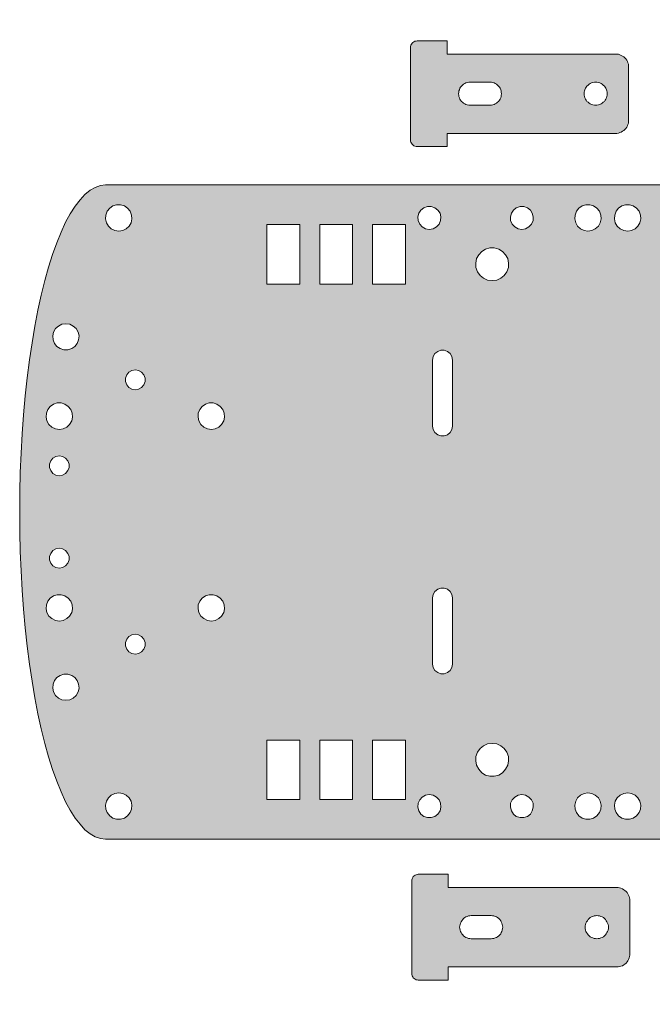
# Model space of a CAD drawing. Header units: inches. Extents: x 53 to 263, y 30 to 180.
# Tile 1 of 4: x 53 to 148, y 30 to 179. Entities that reach past the tile are written whole.
import ezdxf

# ---------------------------------------------------------------- set-up
doc = ezdxf.new("R2010")
doc.units = ezdxf.units.IN
doc.header["$MEASUREMENT"] = 0
doc.layers.add('Layer 1', color=7, linetype='Continuous')

msp = doc.modelspace()

# ---------------------------------------------------------------- hatches: boundary and pattern name
at = {"layer": 'Layer 1', "true_color": 0x231f20}
h = msp.add_hatch(color=250, dxfattribs=at)
h.dxf.hatch_style = 2
h.paths.add_polyline_path([(262.54, 108.27), (262.43, 111.9), (262.22, 115.53), (261.94, 119.13), (261.58, 122.73), (261.16, 126.22), (260.67, 129.72), (260.07, 133.14), (259.43, 136.45), (258.69, 139.74), (257.88, 142.91), (257.03, 146.01), (256.08, 148.98), (255.09, 151.87), (254.04, 154.66), (252.91, 157.3), (251.74, 159.81), (250.51, 162.21), (249.24, 164.47), (247.93, 166.55), (246.56, 168.52), (245.15, 170.32), (243.7, 171.94), (242.22, 173.46), (240.7, 174.77), (239.18, 175.89), (237.6, 176.88), (236.04, 177.69), (234.42, 178.29), (232.83, 178.75), (231.21, 179.03), (229.59, 179.11), (229.59, 154.13), (170.6, 154.13), (170.6, 152.51), (158.57, 152.51), (158.57, 154.13), (65.58, 154.13), (64.81, 154.02), (64.03, 153.74), (63.25, 153.32), (62.48, 152.68), (61.74, 151.87), (61, 150.88), (60.25, 149.75), (59.55, 148.45), (58.88, 146.97), (58.21, 145.34), (57.57, 143.58), (56.97, 141.68), (56.41, 139.63), (55.84, 137.44), (55.35, 135.15), (54.89, 132.75), (54.47, 130.21), (54.08, 127.63), (53.73, 124.92), (53.45, 122.17), (53.16, 119.34), (52.95, 116.45), (52.81, 113.52), (52.67, 110.6), (52.6, 107.6), (52.6, 104.6), (52.6, 101.64), (52.67, 98.64), (52.81, 95.71), (52.95, 92.78), (53.16, 89.89), (53.45, 87.07), (53.73, 84.31), (54.08, 81.6), (54.47, 79.02), (54.89, 76.48), (55.35, 74.08), (55.84, 71.79), (56.41, 69.6), (56.97, 67.56), (57.57, 65.65), (58.21, 63.89), (58.88, 62.27), (59.55, 60.78), (60.25, 59.48), (61, 58.31), (61.74, 57.36), (62.48, 56.55), (63.25, 55.92), (64.03, 55.49), (64.81, 55.21), (65.58, 55.1), (158.57, 55.1), (158.57, 56.73), (170.6, 56.73), (170.6, 55.1), (229.59, 55.1), (229.59, 30.13), (231.21, 30.2), (232.83, 30.48), (234.42, 30.9), (236.04, 31.54), (237.6, 32.35), (239.18, 33.34), (240.7, 34.47), (242.22, 35.77), (243.7, 37.25), (245.15, 38.91), (246.56, 40.71), (247.93, 42.69), (249.24, 44.77), (250.51, 47.03), (251.74, 49.42), (252.91, 51.93), (254.04, 54.57), (255.09, 57.36), (256.08, 60.22), (257.03, 63.22), (257.88, 66.32), (258.69, 69.5), (259.43, 72.78), (260.07, 76.09), (260.67, 79.52), (261.16, 82.97), (261.58, 86.5), (261.94, 90.06), (262.22, 93.7), (262.43, 97.3), (262.54, 100.97), (262.57, 104.6)])
h.paths.add_polyline_path([(56.66, 119.56), (56.87, 120.12), (57.22, 120.58), (57.71, 120.93), (58.28, 121.11), (58.88, 121.11), (59.44, 120.93), (59.94, 120.58), (60.32, 120.12), (60.54, 119.56), (60.57, 118.96), (60.47, 118.39), (60.15, 117.86), (59.73, 117.47), (59.16, 117.19), (58.6, 117.12), (58, 117.19), (57.47, 117.47), (57.01, 117.86), (56.73, 118.39), (56.59, 118.96)])
h.paths.add_polyline_path([(59.9, 110.88), (59.55, 110.45), (59.09, 110.21), (58.6, 110.1), (58.07, 110.21), (57.61, 110.45), (57.29, 110.88), (57.11, 111.34), (57.11, 111.87), (57.29, 112.36), (57.61, 112.75), (58.07, 113.03), (58.6, 113.1), (59.09, 113.03), (59.55, 112.75), (59.9, 112.36), (60.08, 111.87), (60.08, 111.34)])
h.paths.add_polyline_path([(60.08, 97.86), (60.08, 97.37), (59.9, 96.87), (59.55, 96.45), (59.09, 96.2), (58.6, 96.13), (58.07, 96.2), (57.61, 96.45), (57.29, 96.87), (57.11, 97.37), (57.11, 97.86), (57.29, 98.35), (57.61, 98.78), (58.07, 99.02), (58.6, 99.13), (59.09, 99.02), (59.55, 98.78), (59.9, 98.35)])
h.paths.add_polyline_path([(57.47, 88.48), (57.01, 88.86), (56.73, 89.39), (56.59, 89.96), (56.66, 90.56), (56.87, 91.12), (57.22, 91.58), (57.71, 91.93), (58.28, 92.07), (58.88, 92.07), (59.44, 91.93), (59.94, 91.58), (60.32, 91.12), (60.54, 90.56), (60.57, 89.96), (60.47, 89.39), (60.15, 88.86), (59.73, 88.48), (59.16, 88.19), (58.6, 88.12), (58, 88.19)])
h.paths.add_polyline_path([(61.45, 77.4), (61.14, 76.87), (60.71, 76.45), (60.18, 76.2), (59.58, 76.13), (58.98, 76.2), (58.46, 76.45), (58.03, 76.87), (57.71, 77.4), (57.61, 77.96), (57.64, 78.56), (57.86, 79.13), (58.24, 79.59), (58.74, 79.9), (59.3, 80.08), (59.9, 80.08), (60.47, 79.9), (60.96, 79.59), (61.31, 79.13), (61.52, 78.56), (61.59, 77.96)])
h.paths.add_polyline_path([(61.52, 130.67), (61.31, 130.1), (60.96, 129.65), (60.47, 129.33), (59.9, 129.15), (59.3, 129.15), (58.74, 129.33), (58.24, 129.65), (57.86, 130.1), (57.64, 130.67), (57.61, 131.27), (57.71, 131.83), (58.03, 132.36), (58.46, 132.75), (58.98, 133.03), (59.58, 133.1), (60.18, 133.03), (60.71, 132.75), (61.14, 132.36), (61.45, 131.83), (61.59, 131.27)])
h.paths.add_polyline_path([(246.2, 157.97), (246.42, 158.47), (246.73, 158.86), (247.19, 159.1), (247.69, 159.21), (248.21, 159.1), (248.67, 158.86), (248.99, 158.47), (249.17, 157.97), (249.17, 157.44), (248.99, 156.95), (248.67, 156.56), (248.21, 156.32), (247.69, 156.21), (247.19, 156.32), (246.73, 156.56), (246.42, 156.95), (246.2, 157.44)])
h.paths.add_polyline_path([(243.06, 164.22), (243.24, 164.71), (243.59, 165.1), (244.02, 165.38), (244.55, 165.45), (245.07, 165.38), (245.5, 165.1), (245.85, 164.71), (246.03, 164.22), (246.03, 163.69), (245.85, 163.19), (245.5, 162.81), (245.07, 162.56), (244.55, 162.45), (244.02, 162.56), (243.59, 162.81), (243.24, 163.19), (243.06, 163.69)])
h.paths.add_polyline_path([(234.14, 168.73), (234.35, 169.23), (234.7, 169.62), (235.16, 169.83), (235.69, 169.9), (236.18, 169.79), (236.61, 169.51), (236.93, 169.09), (250.44, 142.28), (250.58, 141.78), (250.54, 141.29), (250.33, 140.79), (249.98, 140.41), (249.52, 140.19), (248.99, 140.12), (248.5, 140.23), (248.07, 140.51), (247.76, 140.93), (234.24, 167.75), (234.1, 168.24)])
h.paths.add_polyline_path([(250.82, 135.93), (251.25, 135.57), (251.5, 135.11), (251.6, 134.62), (251.6, 74.61), (251.5, 74.12), (251.25, 73.66), (250.82, 73.31), (250.37, 73.13), (249.84, 73.13), (249.34, 73.31), (248.96, 73.66), (248.67, 74.12), (248.6, 74.61), (248.6, 134.62), (248.67, 135.11), (248.96, 135.57), (249.34, 135.93), (249.84, 136.1), (250.37, 136.1)])
h.paths.add_polyline_path([(246.94, 127.88), (246.66, 127.35), (246.2, 126.96), (245.67, 126.72), (245.07, 126.61), (244.51, 126.72), (243.95, 126.96), (243.52, 127.35), (243.24, 127.88), (243.1, 128.48), (243.13, 129.05), (243.35, 129.61), (243.73, 130.07), (244.23, 130.42), (244.79, 130.6), (245.39, 130.6), (245.96, 130.42), (246.45, 130.07), (246.8, 129.61), (247.05, 129.05), (247.09, 128.48)])
h.paths.add_polyline_path([(247.09, 80.75), (247.05, 80.19), (246.8, 79.62), (246.45, 79.16), (245.96, 78.81), (245.39, 78.63), (244.79, 78.63), (244.23, 78.81), (243.73, 79.16), (243.35, 79.62), (243.13, 80.19), (243.1, 80.75), (243.24, 81.35), (243.52, 81.84), (243.95, 82.27), (244.51, 82.51), (245.07, 82.62), (245.67, 82.51), (246.2, 82.27), (246.66, 81.84), (246.94, 81.35)])
h.paths.add_polyline_path([(238.44, 152.58), (238.44, 152.05), (238.27, 151.55), (237.95, 151.17), (237.49, 150.88), (237, 150.81), (236.47, 150.88), (236.01, 151.17), (235.69, 151.55), (235.51, 152.05), (235.51, 152.58), (235.69, 153.07), (236.01, 153.46), (236.47, 153.71), (237, 153.81), (237.49, 153.71), (237.95, 153.46), (238.27, 153.07)])
h.paths.add_polyline_path([(232.34, 158.82), (232.52, 159.31), (232.87, 159.7), (233.33, 159.98), (233.82, 160.06), (234.35, 159.98), (234.81, 159.7), (235.13, 159.31), (235.3, 158.82), (235.3, 158.29), (235.13, 157.8), (234.81, 157.41), (234.35, 157.16), (233.82, 157.06), (233.33, 157.16), (232.87, 157.41), (232.52, 157.8), (232.34, 158.29)])
h.paths.add_polyline_path([(225.07, 147.6), (234.1, 147.6), (234.1, 143.12), (225.07, 143.12)])
h.paths.add_polyline_path([(225.07, 139.63), (234.1, 139.63), (234.1, 135.11), (225.07, 135.11)])
h.paths.add_polyline_path([(225.07, 131.62), (234.1, 131.62), (234.1, 127.11), (225.07, 127.11)])
h.paths.add_polyline_path([(158.57, 133.53), (170.6, 133.53), (170.6, 130.53), (158.57, 130.53)])
h.paths.add_polyline_path([(151.73, 119.45), (152.05, 120.05), (152.51, 120.54), (153.11, 120.9), (153.74, 121.11), (154.45, 121.11), (155.08, 120.9), (155.68, 120.54), (156.14, 120.05), (156.46, 119.45), (156.6, 118.78), (156.53, 118.11), (156.32, 117.47), (155.93, 116.91), (155.4, 116.49), (154.76, 116.21), (154.09, 116.1), (153.42, 116.21), (152.79, 116.49), (152.26, 116.91), (151.87, 117.47), (151.62, 118.11), (151.59, 118.78)])
h.paths.add_polyline_path([(112.99, 149.82), (113.31, 150.28), (113.77, 150.64), (114.3, 150.85), (114.86, 150.85), (115.43, 150.64), (115.89, 150.28), (116.21, 149.82), (116.35, 149.26), (116.28, 148.7), (116.06, 148.17), (115.68, 147.74), (115.15, 147.46), (114.58, 147.36), (114.02, 147.46), (113.52, 147.74), (113.14, 148.17), (112.89, 148.7), (112.85, 149.26)])
h.paths.add_polyline_path([(65.65, 149.54), (65.86, 150.11), (66.22, 150.57), (66.71, 150.92), (67.27, 151.09), (67.87, 151.09), (68.44, 150.92), (68.93, 150.57), (69.32, 150.11), (69.53, 149.54), (69.57, 148.98), (69.46, 148.38), (69.14, 147.88), (68.72, 147.46), (68.19, 147.21), (67.59, 147.11), (66.99, 147.21), (66.46, 147.46), (66.04, 147.88), (65.72, 148.38), (65.58, 148.98)])
h.paths.add_polyline_path([(69.53, 59.65), (69.32, 59.13), (68.93, 58.63), (68.44, 58.31), (67.87, 58.14), (67.27, 58.14), (66.71, 58.31), (66.22, 58.63), (65.86, 59.13), (65.65, 59.65), (65.58, 60.25), (65.72, 60.85), (66.04, 61.35), (66.46, 61.77), (66.99, 62.02), (67.59, 62.12), (68.19, 62.02), (68.72, 61.77), (69.14, 61.35), (69.46, 60.85), (69.57, 60.25)])
h.paths.add_polyline_path([(71.58, 84.35), (71.4, 83.86), (71.05, 83.47), (70.59, 83.22), (70.1, 83.11), (69.57, 83.22), (69.11, 83.47), (68.79, 83.86), (68.62, 84.35), (68.62, 84.88), (68.79, 85.37), (69.11, 85.76), (69.57, 86.01), (70.1, 86.11), (70.59, 86.01), (71.05, 85.76), (71.4, 85.37), (71.58, 84.88)])
h.paths.add_polyline_path([(71.58, 124.35), (71.4, 123.86), (71.05, 123.47), (70.59, 123.19), (70.1, 123.12), (69.57, 123.19), (69.11, 123.47), (68.79, 123.86), (68.62, 124.35), (68.62, 124.88), (68.79, 125.38), (69.11, 125.77), (69.57, 126.01), (70.1, 126.12), (70.59, 126.01), (71.05, 125.77), (71.4, 125.38), (71.58, 124.88)])
h.paths.add_polyline_path([(83.47, 89.39), (83.15, 88.86), (82.73, 88.48), (82.16, 88.19), (81.6, 88.12), (81, 88.19), (80.47, 88.48), (80.01, 88.86), (79.73, 89.39), (79.59, 89.96), (79.62, 90.56), (79.87, 91.12), (80.22, 91.58), (80.72, 91.93), (81.28, 92.07), (81.88, 92.07), (82.44, 91.93), (82.94, 91.58), (83.33, 91.12), (83.54, 90.56), (83.57, 89.96)])
h.paths.add_polyline_path([(83.47, 118.39), (83.15, 117.86), (82.73, 117.47), (82.16, 117.19), (81.6, 117.12), (81, 117.19), (80.47, 117.47), (80.01, 117.86), (79.73, 118.39), (79.59, 118.96), (79.62, 119.56), (79.87, 120.12), (80.22, 120.58), (80.72, 120.93), (81.28, 121.11), (81.88, 121.11), (82.44, 120.93), (82.94, 120.58), (83.33, 120.12), (83.54, 119.56), (83.57, 118.96)])
h.paths.add_polyline_path([(95, 61.1), (89.99, 61.1), (89.99, 70.1), (95, 70.1)])
h.paths.add_polyline_path([(95, 139.1), (89.99, 139.1), (89.99, 148.13), (95, 148.13)])
h.paths.add_polyline_path([(102.98, 61.1), (98, 61.1), (98, 70.1), (102.98, 70.1)])
h.paths.add_polyline_path([(102.98, 139.1), (98, 139.1), (98, 148.13), (102.98, 148.13)])
h.paths.add_polyline_path([(110.98, 61.1), (105.97, 61.1), (105.97, 70.1), (110.98, 70.1)])
h.paths.add_polyline_path([(110.98, 139.1), (105.97, 139.1), (105.97, 148.13), (110.98, 148.13)])
h.paths.add_polyline_path([(116.21, 59.41), (115.89, 58.91), (115.43, 58.56), (114.86, 58.38), (114.3, 58.38), (113.77, 58.56), (113.31, 58.91), (112.99, 59.41), (112.85, 59.97), (112.89, 60.54), (113.14, 61.07), (113.52, 61.49), (114.02, 61.77), (114.58, 61.88), (115.15, 61.77), (115.68, 61.49), (116.06, 61.07), (116.28, 60.54), (116.35, 59.97)])
h.paths.add_polyline_path([(118.07, 81.6), (118, 81.1), (117.72, 80.64), (117.33, 80.33), (116.84, 80.15), (116.31, 80.15), (115.85, 80.33), (115.43, 80.64), (115.18, 81.1), (115.08, 81.6), (115.08, 91.62), (115.18, 92.11), (115.43, 92.57), (115.85, 92.92), (116.31, 93.1), (116.84, 93.1), (117.33, 92.92), (117.72, 92.57), (118, 92.11), (118.07, 91.62)])
h.paths.add_polyline_path([(118.07, 117.62), (118, 117.09), (117.72, 116.66), (117.33, 116.31), (116.84, 116.13), (116.31, 116.13), (115.85, 116.31), (115.43, 116.66), (115.18, 117.09), (115.08, 117.62), (115.08, 127.6), (115.18, 128.13), (115.43, 128.59), (115.85, 128.91), (116.31, 129.08), (116.84, 129.08), (117.33, 128.91), (117.72, 128.59), (118, 128.13), (118.07, 127.6)])
h.paths.add_polyline_path([(126.44, 66.29), (126.12, 65.69), (125.66, 65.16), (125.09, 64.81), (124.42, 64.63), (123.75, 64.63), (123.08, 64.81), (122.52, 65.16), (122.06, 65.69), (121.74, 66.29), (121.6, 66.96), (121.64, 67.63), (121.88, 68.26), (122.27, 68.83), (122.8, 69.25), (123.4, 69.53), (124.07, 69.6), (124.78, 69.53), (125.38, 69.25), (125.91, 68.83), (126.29, 68.26), (126.54, 67.63), (126.58, 66.96)])
h.paths.add_polyline_path([(126.54, 141.61), (126.29, 140.97), (125.91, 140.41), (125.38, 139.98), (124.78, 139.7), (124.07, 139.63), (123.4, 139.7), (122.8, 139.98), (122.27, 140.41), (121.88, 140.97), (121.64, 141.61), (121.6, 142.28), (121.74, 142.95), (122.06, 143.55), (122.52, 144.04), (123.08, 144.39), (123.75, 144.6), (124.42, 144.6), (125.09, 144.39), (125.66, 144.04), (126.12, 143.55), (126.44, 142.95), (126.58, 142.28)])
h.paths.add_polyline_path([(130.17, 59.41), (129.89, 58.91), (129.43, 58.56), (128.87, 58.38), (128.31, 58.38), (127.74, 58.56), (127.32, 58.91), (127, 59.41), (126.86, 59.97), (126.89, 60.54), (127.14, 61.07), (127.53, 61.49), (128.02, 61.77), (128.59, 61.88), (129.15, 61.77), (129.65, 61.49), (130.07, 61.07), (130.28, 60.54), (130.32, 59.97)])
h.paths.add_polyline_path([(130.28, 148.7), (130.07, 148.17), (129.65, 147.74), (129.15, 147.46), (128.59, 147.36), (128.02, 147.46), (127.53, 147.74), (127.14, 148.17), (126.89, 148.7), (126.86, 149.26), (127, 149.82), (127.32, 150.28), (127.74, 150.64), (128.31, 150.85), (128.87, 150.85), (129.43, 150.64), (129.89, 150.28), (130.17, 149.82), (130.32, 149.26)])
h.paths.add_polyline_path([(140.55, 59.65), (140.33, 59.13), (139.95, 58.63), (139.45, 58.31), (138.89, 58.14), (138.29, 58.14), (137.72, 58.31), (137.23, 58.63), (136.84, 59.13), (136.63, 59.65), (136.6, 60.25), (136.74, 60.85), (137.02, 61.35), (137.48, 61.77), (138.01, 62.02), (138.57, 62.12), (139.17, 62.02), (139.7, 61.77), (140.16, 61.35), (140.44, 60.85), (140.58, 60.25)])
h.paths.add_polyline_path([(140.44, 148.38), (140.16, 147.88), (139.7, 147.46), (139.17, 147.21), (138.57, 147.11), (138.01, 147.21), (137.48, 147.46), (137.02, 147.88), (136.74, 148.38), (136.6, 148.98), (136.63, 149.54), (136.84, 150.11), (137.23, 150.57), (137.72, 150.92), (138.29, 151.09), (138.89, 151.09), (139.45, 150.92), (139.95, 150.57), (140.33, 150.11), (140.55, 149.54), (140.58, 148.98)])
h.paths.add_polyline_path([(146.54, 59.65), (146.33, 59.13), (145.94, 58.63), (145.45, 58.31), (144.89, 58.14), (144.29, 58.14), (143.72, 58.31), (143.23, 58.63), (142.84, 59.13), (142.63, 59.65), (142.59, 60.25), (142.73, 60.85), (143.02, 61.35), (143.47, 61.77), (144, 62.02), (144.6, 62.12), (145.17, 62.02), (145.73, 61.77), (146.16, 61.35), (146.44, 60.85), (146.58, 60.25)])
h.paths.add_polyline_path([(146.44, 148.38), (146.16, 147.88), (145.73, 147.46), (145.17, 147.21), (144.6, 147.11), (144, 147.21), (143.47, 147.46), (143.02, 147.88), (142.73, 148.38), (142.59, 148.98), (142.63, 149.54), (142.84, 150.11), (143.23, 150.57), (143.72, 150.92), (144.29, 151.09), (144.89, 151.09), (145.45, 150.92), (145.94, 150.57), (146.33, 150.11), (146.54, 149.54), (146.58, 148.98)])
h.paths.add_polyline_path([(156.53, 90.1), (156.32, 89.46), (155.93, 88.9), (155.4, 88.48), (154.76, 88.19), (154.09, 88.12), (153.42, 88.19), (152.79, 88.48), (152.26, 88.9), (151.87, 89.46), (151.62, 90.1), (151.59, 90.77), (151.73, 91.44), (152.05, 92.04), (152.51, 92.57), (153.11, 92.92), (153.74, 93.1), (154.45, 93.1), (155.08, 92.92), (155.68, 92.57), (156.14, 92.04), (156.46, 91.44), (156.6, 90.77)])
h.paths.add_polyline_path([(151.09, 100.12), (151.09, 102.62), (150.07, 102.62), (150.07, 106.61), (151.09, 106.61), (151.09, 109.11), (163.09, 109.11), (163.09, 106.61), (164.08, 106.61), (164.08, 102.62), (163.09, 102.62), (163.09, 100.12)])
h.paths.add_polyline_path([(170.6, 75.71), (158.57, 75.71), (158.57, 78.7), (170.6, 78.7)])
h.paths.add_polyline_path([(171.94, 103.89), (171.66, 103.36), (171.2, 102.98), (170.67, 102.69), (170.07, 102.62), (169.51, 102.69), (168.95, 102.98), (168.52, 103.36), (168.24, 103.89), (168.1, 104.46), (168.13, 105.06), (168.35, 105.62), (168.73, 106.08), (169.23, 106.43), (169.79, 106.61), (170.39, 106.61), (170.96, 106.43), (171.45, 106.08), (171.84, 105.62), (172.05, 105.06), (172.08, 104.46)])
h.paths.add_polyline_path([(195.58, 79.62), (188.59, 79.62), (188.59, 75.6), (181.57, 75.6), (181.57, 79.62), (174.59, 79.62), (174.59, 86.11), (181.57, 86.11), (181.57, 90.1), (188.59, 90.1), (188.59, 86.11), (195.58, 86.11)])
h.paths.add_polyline_path([(183.09, 104.46), (183.13, 105.06), (183.37, 105.62), (183.73, 106.08), (184.22, 106.43), (184.78, 106.61), (185.38, 106.61), (185.95, 106.43), (186.44, 106.08), (186.83, 105.62), (187.04, 105.06), (187.08, 104.46), (186.94, 103.89), (186.65, 103.36), (186.23, 102.98), (185.67, 102.69), (185.1, 102.62), (184.5, 102.69), (183.97, 102.98), (183.51, 103.36), (183.23, 103.89)])
h.paths.add_polyline_path([(195.58, 123.12), (188.59, 123.12), (188.59, 119.1), (181.57, 119.1), (181.57, 123.12), (174.59, 123.12), (174.59, 129.61), (181.57, 129.61), (181.57, 133.6), (188.59, 133.6), (188.59, 129.61), (195.58, 129.61)])
h.paths.add_polyline_path([(198.23, 103.89), (198.08, 104.46), (198.16, 105.06), (198.37, 105.62), (198.72, 106.08), (199.21, 106.43), (199.78, 106.61), (200.38, 106.61), (200.94, 106.43), (201.44, 106.08), (201.82, 105.62), (202.04, 105.06), (202.07, 104.46), (201.97, 103.89), (201.65, 103.36), (201.22, 102.98), (200.7, 102.69), (200.1, 102.62), (199.5, 102.69), (198.97, 102.98), (198.51, 103.36)])
h.paths.add_polyline_path([(204.26, 70.91), (203.98, 70.24), (203.52, 69.67), (202.95, 69.25), (202.28, 68.97), (201.58, 68.86), (200.87, 68.97), (200.2, 69.25), (199.64, 69.67), (199.21, 70.24), (198.93, 70.91), (198.83, 71.61), (198.93, 72.32), (199.21, 72.99), (199.64, 73.55), (200.2, 74.01), (200.87, 74.26), (201.58, 74.37), (202.28, 74.26), (202.95, 74.01), (203.52, 73.55), (203.98, 72.99), (204.26, 72.32), (204.33, 71.61)])
h.paths.add_polyline_path([(204.26, 136.91), (203.98, 136.24), (203.52, 135.68), (202.95, 135.22), (202.28, 134.97), (201.58, 134.87), (200.87, 134.97), (200.2, 135.22), (199.64, 135.68), (199.21, 136.24), (198.93, 136.91), (198.83, 137.62), (198.93, 138.32), (199.21, 138.99), (199.64, 139.56), (200.2, 139.98), (200.87, 140.26), (201.58, 140.37), (202.28, 140.26), (202.95, 139.98), (203.52, 139.56), (203.98, 138.99), (204.26, 138.32), (204.33, 137.62)])
h.paths.add_polyline_path([(209.55, 80.19), (209.3, 79.62), (208.95, 79.16), (208.46, 78.81), (207.89, 78.63), (207.29, 78.63), (206.73, 78.81), (206.23, 79.16), (205.85, 79.62), (205.63, 80.19), (205.6, 80.75), (205.74, 81.35), (206.02, 81.84), (206.45, 82.27), (207.01, 82.51), (207.57, 82.62), (208.17, 82.51), (208.7, 82.27), (209.16, 81.84), (209.44, 81.35), (209.59, 80.75)])
h.paths.add_polyline_path([(209.44, 127.88), (209.16, 127.35), (208.7, 126.96), (208.17, 126.72), (207.57, 126.61), (207.01, 126.72), (206.45, 126.96), (206.02, 127.35), (205.74, 127.88), (205.6, 128.48), (205.63, 129.05), (205.85, 129.61), (206.23, 130.07), (206.73, 130.42), (207.29, 130.6), (207.89, 130.6), (208.46, 130.42), (208.95, 130.07), (209.3, 129.61), (209.55, 129.05), (209.59, 128.48)])
h.paths.add_polyline_path([(215.55, 64.17), (215.34, 63.61), (214.95, 63.15), (214.45, 62.83), (213.89, 62.65), (213.29, 62.65), (212.72, 62.83), (212.23, 63.15), (211.84, 63.61), (211.63, 64.17), (211.6, 64.77), (211.74, 65.33), (212.02, 65.86), (212.48, 66.25), (213.01, 66.53), (213.57, 66.6), (214.17, 66.53), (214.7, 66.25), (215.16, 65.86), (215.44, 65.33), (215.58, 64.77)])
h.paths.add_polyline_path([(215.44, 143.9), (215.16, 143.37), (214.7, 142.95), (214.17, 142.7), (213.57, 142.63), (213.01, 142.7), (212.48, 142.95), (212.02, 143.37), (211.74, 143.9), (211.6, 144.46), (211.63, 145.06), (211.84, 145.63), (212.23, 146.09), (212.72, 146.4), (213.29, 146.58), (213.89, 146.58), (214.45, 146.4), (214.95, 146.09), (215.34, 145.63), (215.55, 145.06), (215.58, 144.46)])
h.paths.add_polyline_path([(222.53, 61.67), (222.32, 61.1), (221.93, 60.64), (221.47, 60.32), (220.87, 60.15), (220.27, 60.15), (219.71, 60.32), (219.22, 60.64), (218.86, 61.1), (218.65, 61.67), (218.58, 62.27), (218.72, 62.83), (219.04, 63.36), (219.46, 63.78), (219.99, 64.03), (220.59, 64.1), (221.19, 64.03), (221.72, 63.78), (222.14, 63.36), (222.46, 62.83), (222.57, 62.27)])
h.paths.add_polyline_path([(222.46, 146.37), (222.14, 145.87), (221.72, 145.45), (221.19, 145.2), (220.59, 145.1), (219.99, 145.2), (219.46, 145.45), (219.04, 145.87), (218.72, 146.37), (218.58, 146.97), (218.65, 147.57), (218.86, 148.13), (219.22, 148.59), (219.71, 148.91), (220.27, 149.08), (220.87, 149.08), (221.47, 148.91), (221.93, 148.59), (222.32, 148.13), (222.53, 147.57), (222.57, 146.97)])
h.paths.add_polyline_path([(224.4, 101.35), (224.05, 102.62), (223.87, 103.96), (223.87, 105.27), (224.05, 106.61), (224.4, 107.88), (224.93, 109.11), (225.64, 110.24), (226.45, 111.27), (227.44, 112.18), (228.53, 112.96), (229.69, 113.56), (230.96, 114.02), (232.27, 114.26), (233.57, 114.37), (234.91, 114.26), (236.22, 114.02), (237.49, 113.56), (238.65, 112.96), (239.75, 112.18), (240.7, 111.27), (241.55, 110.24), (242.25, 109.11), (242.78, 107.88), (243.13, 106.61), (243.31, 105.27), (243.31, 103.96), (243.13, 102.62), (242.78, 101.35), (242.25, 100.12), (241.55, 98.99), (240.7, 97.97), (239.75, 97.05), (238.65, 96.27), (237.49, 95.67), (236.22, 95.21), (234.91, 94.97), (233.57, 94.86), (232.27, 94.97), (230.96, 95.21), (229.69, 95.67), (228.53, 96.27), (227.44, 97.05), (226.45, 97.97), (225.64, 98.99), (224.93, 100.12)])
h.paths.add_polyline_path([(238.44, 57.19), (238.44, 56.66), (238.27, 56.16), (237.95, 55.77), (237.49, 55.49), (237, 55.42), (236.47, 55.49), (236.01, 55.77), (235.69, 56.16), (235.51, 56.66), (235.51, 57.19), (235.69, 57.68), (236.01, 58.07), (236.47, 58.31), (237, 58.42), (237.49, 58.31), (237.95, 58.07), (238.27, 57.68)])
h.paths.add_polyline_path([(225.07, 77.61), (225.07, 82.13), (234.1, 82.13), (234.1, 77.61)])
h.paths.add_polyline_path([(234.1, 74.12), (234.1, 69.6), (225.07, 69.6), (225.07, 74.12)])
h.paths.add_polyline_path([(225.07, 61.63), (225.07, 66.11), (234.1, 66.11), (234.1, 61.63)])
h.paths.add_polyline_path([(233.33, 49.25), (232.87, 49.53), (232.52, 49.92), (232.34, 50.41), (232.34, 50.94), (232.52, 51.43), (232.87, 51.82), (233.33, 52.07), (233.82, 52.18), (234.35, 52.07), (234.81, 51.82), (235.13, 51.43), (235.3, 50.94), (235.3, 50.41), (235.13, 49.92), (234.81, 49.53), (234.35, 49.25), (233.82, 49.18)])
h.paths.add_polyline_path([(246.03, 45.01), (245.85, 44.52), (245.5, 44.13), (245.07, 43.85), (244.55, 43.78), (244.02, 43.85), (243.59, 44.13), (243.24, 44.52), (243.06, 45.01), (243.06, 45.54), (243.24, 46), (243.59, 46.43), (244.02, 46.67), (244.55, 46.78), (245.07, 46.67), (245.5, 46.43), (245.85, 46), (246.03, 45.54)])
h.paths.add_polyline_path([(249.17, 51.26), (248.99, 50.76), (248.67, 50.38), (248.21, 50.09), (247.69, 50.02), (247.19, 50.09), (246.73, 50.38), (246.42, 50.76), (246.2, 51.26), (246.2, 51.79), (246.42, 52.28), (246.73, 52.67), (247.19, 52.92), (247.69, 53.02), (248.21, 52.92), (248.67, 52.67), (248.99, 52.28), (249.17, 51.79)])
h.paths.add_polyline_path([(236.93, 40.15), (236.61, 39.72), (236.18, 39.44), (235.69, 39.33), (235.16, 39.37), (234.7, 39.62), (234.35, 40.01), (234.14, 40.46), (234.1, 40.99), (234.24, 41.49), (247.76, 68.3), (248.07, 68.72), (248.5, 69), (248.99, 69.11), (249.52, 69.04), (249.98, 68.83), (250.33, 68.44), (250.54, 67.94), (250.58, 67.45), (250.44, 66.92)])
h.paths.add_polyline_path([(252.31, 57.5), (252.13, 57.01), (251.81, 56.62), (251.35, 56.37), (250.86, 56.27), (250.33, 56.37), (249.87, 56.62), (249.55, 57.01), (249.38, 57.5), (249.38, 58.03), (249.55, 58.53), (249.87, 58.91), (250.33, 59.2), (250.86, 59.27), (251.35, 59.2), (251.81, 58.91), (252.13, 58.53), (252.31, 58.03)])
h.paths.add_polyline_path([(252.31, 151.2), (252.13, 150.71), (251.81, 150.32), (251.35, 150.04), (250.86, 149.97), (250.33, 150.04), (249.87, 150.32), (249.55, 150.71), (249.38, 151.2), (249.38, 151.73), (249.55, 152.22), (249.87, 152.61), (250.33, 152.86), (250.86, 152.96), (251.35, 152.86), (251.81, 152.61), (252.13, 152.22), (252.31, 151.73)])
h.paths.add_polyline_path([(260.56, 97.37), (260.39, 96.87), (260.07, 96.45), (259.61, 96.2), (259.08, 96.13), (258.59, 96.2), (258.13, 96.45), (257.77, 96.87), (257.6, 97.37), (257.6, 97.86), (257.77, 98.35), (258.13, 98.78), (258.59, 99.02), (259.08, 99.13), (259.61, 99.02), (260.07, 98.78), (260.39, 98.35), (260.56, 97.86)])
h.paths.add_polyline_path([(260.56, 111.34), (260.39, 110.88), (260.07, 110.45), (259.61, 110.21), (259.08, 110.1), (258.59, 110.21), (258.13, 110.45), (257.77, 110.88), (257.6, 111.34), (257.6, 111.87), (257.77, 112.36), (258.13, 112.75), (258.59, 113.03), (259.08, 113.1), (259.61, 113.03), (260.07, 112.75), (260.39, 112.36), (260.56, 111.87)])
h = msp.add_hatch(color=250, dxfattribs=at)
h.dxf.hatch_style = 2
h.paths.add_polyline_path([(144.71, 172.36), (144.64, 172.57), (144.57, 172.78), (144.46, 172.96), (144.32, 173.17), (144.18, 173.31), (144, 173.48), (143.83, 173.59), (143.62, 173.7), (143.4, 173.8), (143.19, 173.87), (142.98, 173.91), (142.77, 173.91), (117.26, 173.91), (117.26, 175.92), (112.75, 175.92), (112.57, 175.88), (112.39, 175.85), (112.25, 175.78), (112.11, 175.67), (111.97, 175.57), (111.9, 175.42), (111.8, 175.25), (111.76, 175.07), (111.76, 174.9), (111.76, 160.89), (111.76, 160.75), (111.8, 160.57), (111.9, 160.4), (111.97, 160.26), (112.11, 160.15), (112.25, 160.04), (112.39, 159.97), (112.57, 159.94), (112.75, 159.9), (117.26, 159.9), (117.26, 161.91), (142.77, 161.91), (142.98, 161.91), (143.19, 161.95), (143.4, 162.02), (143.62, 162.09), (143.83, 162.23), (144, 162.34), (144.18, 162.48), (144.32, 162.65), (144.46, 162.83), (144.57, 163.04), (144.64, 163.25), (144.71, 163.47), (144.74, 163.68), (144.74, 163.92), (144.74, 171.9), (144.74, 172.14)])
h.paths.add_polyline_path([(125.48, 167.7), (125.45, 167.49), (125.38, 167.28), (125.31, 167.1), (125.2, 166.92), (125.06, 166.75), (124.92, 166.61), (124.74, 166.46), (124.57, 166.36), (124.39, 166.29), (124.18, 166.22), (123.97, 166.18), (123.75, 166.15), (120.76, 166.15), (120.54, 166.18), (120.33, 166.22), (120.12, 166.29), (119.94, 166.36), (119.77, 166.46), (119.59, 166.61), (119.45, 166.75), (119.31, 166.92), (119.2, 167.1), (119.13, 167.28), (119.06, 167.49), (119.03, 167.7), (118.99, 167.91), (119.03, 168.12), (119.06, 168.33), (119.13, 168.51), (119.2, 168.72), (119.31, 168.9), (119.45, 169.07), (119.59, 169.22), (119.77, 169.36), (119.94, 169.46), (120.12, 169.53), (120.33, 169.6), (120.54, 169.64), (120.76, 169.67), (123.75, 169.67), (123.97, 169.64), (124.18, 169.6), (124.39, 169.53), (124.57, 169.46), (124.74, 169.36), (124.92, 169.22), (125.06, 169.07), (125.2, 168.9), (125.31, 168.72), (125.38, 168.51), (125.45, 168.33), (125.48, 168.12), (125.52, 167.91)])
h.paths.add_polyline_path([(141.5, 167.91), (141.5, 167.7), (141.46, 167.49), (141.39, 167.28), (141.29, 167.1), (141.18, 166.92), (141.08, 166.75), (140.9, 166.61), (140.76, 166.46), (140.58, 166.36), (140.37, 166.29), (140.16, 166.22), (139.95, 166.18), (139.74, 166.15), (139.56, 166.18), (139.35, 166.22), (139.14, 166.29), (138.92, 166.36), (138.75, 166.46), (138.61, 166.61), (138.43, 166.75), (138.32, 166.92), (138.22, 167.1), (138.11, 167.28), (138.04, 167.49), (138.01, 167.7), (138.01, 167.91), (138.01, 168.12), (138.04, 168.33), (138.11, 168.51), (138.22, 168.72), (138.32, 168.9), (138.43, 169.07), (138.61, 169.22), (138.75, 169.36), (138.92, 169.46), (139.14, 169.53), (139.35, 169.6), (139.56, 169.64), (139.74, 169.67), (139.95, 169.64), (140.16, 169.6), (140.37, 169.53), (140.58, 169.46), (140.76, 169.36), (140.9, 169.22), (141.08, 169.07), (141.18, 168.9), (141.29, 168.72), (141.39, 168.51), (141.46, 168.33), (141.5, 168.12)])
h = msp.add_hatch(color=250, dxfattribs=at)
h.dxf.hatch_style = 2
h.paths.add_polyline_path([(144.89, 46.24), (144.82, 46.45), (144.74, 46.66), (144.64, 46.84), (144.5, 47.05), (144.36, 47.19), (144.18, 47.37), (144, 47.47), (143.79, 47.58), (143.58, 47.68), (143.37, 47.75), (143.16, 47.79), (142.95, 47.79), (117.44, 47.79), (117.44, 49.8), (112.92, 49.8), (112.75, 49.77), (112.57, 49.73), (112.43, 49.66), (112.29, 49.55), (112.15, 49.45), (112.08, 49.31), (111.97, 49.13), (111.94, 48.95), (111.94, 48.78), (111.94, 34.77), (111.94, 34.63), (111.97, 34.45), (112.08, 34.28), (112.15, 34.14), (112.29, 34.03), (112.43, 33.93), (112.57, 33.85), (112.75, 33.82), (112.92, 33.78), (117.44, 33.78), (117.44, 35.8), (142.95, 35.8), (143.16, 35.8), (143.37, 35.83), (143.58, 35.9), (143.79, 35.97), (144, 36.11), (144.18, 36.22), (144.36, 36.36), (144.5, 36.54), (144.64, 36.71), (144.74, 36.92), (144.82, 37.14), (144.89, 37.35), (144.92, 37.56), (144.92, 37.81), (144.92, 45.78), (144.92, 46.03)])
h.paths.add_polyline_path([(125.66, 41.58), (125.62, 41.37), (125.55, 41.16), (125.48, 40.98), (125.38, 40.8), (125.24, 40.63), (125.09, 40.49), (124.92, 40.35), (124.74, 40.24), (124.57, 40.17), (124.35, 40.1), (124.14, 40.06), (123.93, 40.03), (120.93, 40.03), (120.72, 40.06), (120.51, 40.1), (120.3, 40.17), (120.12, 40.24), (119.94, 40.35), (119.77, 40.49), (119.63, 40.63), (119.49, 40.8), (119.38, 40.98), (119.31, 41.16), (119.24, 41.37), (119.2, 41.58), (119.17, 41.79), (119.2, 42), (119.24, 42.22), (119.31, 42.39), (119.38, 42.6), (119.49, 42.78), (119.63, 42.96), (119.77, 43.1), (119.94, 43.24), (120.12, 43.34), (120.3, 43.42), (120.51, 43.49), (120.72, 43.52), (120.93, 43.56), (123.93, 43.56), (124.14, 43.52), (124.35, 43.49), (124.57, 43.42), (124.74, 43.34), (124.92, 43.24), (125.09, 43.1), (125.24, 42.96), (125.38, 42.78), (125.48, 42.6), (125.55, 42.39), (125.62, 42.22), (125.66, 42), (125.69, 41.79)])
h.paths.add_polyline_path([(141.68, 41.79), (141.68, 41.58), (141.64, 41.37), (141.57, 41.16), (141.46, 40.98), (141.36, 40.8), (141.25, 40.63), (141.08, 40.49), (140.93, 40.35), (140.76, 40.24), (140.55, 40.17), (140.33, 40.1), (140.12, 40.06), (139.91, 40.03), (139.74, 40.06), (139.52, 40.1), (139.31, 40.17), (139.1, 40.24), (138.92, 40.35), (138.78, 40.49), (138.61, 40.63), (138.5, 40.8), (138.39, 40.98), (138.29, 41.16), (138.22, 41.37), (138.18, 41.58), (138.18, 41.79), (138.18, 42), (138.22, 42.22), (138.29, 42.39), (138.39, 42.6), (138.5, 42.78), (138.61, 42.96), (138.78, 43.1), (138.92, 43.24), (139.1, 43.34), (139.31, 43.42), (139.52, 43.49), (139.74, 43.52), (139.91, 43.56), (140.12, 43.52), (140.33, 43.49), (140.55, 43.42), (140.76, 43.34), (140.93, 43.24), (141.08, 43.1), (141.25, 42.96), (141.36, 42.78), (141.46, 42.6), (141.57, 42.39), (141.64, 42.22), (141.68, 42)])

# ---------------------------------------------------------------- linework, layer by layer
at = {"layer": 'Layer 1', "lineweight": 0}
for points in [[(144.71, 172.36), (144.64, 172.57), (144.57, 172.78), (144.46, 172.96), (144.32, 173.17), (144.18, 173.31), (144, 173.48), (143.83, 173.59), (143.62, 173.7), (143.4, 173.8), (143.19, 173.87), (142.98, 173.91), (142.77, 173.91), (117.26, 173.91), (117.26, 175.92), (112.75, 175.92), (112.57, 175.88), (112.39, 175.85), (112.25, 175.78), (112.11, 175.67), (111.97, 175.57), (111.9, 175.42), (111.8, 175.25), (111.76, 175.07), (111.76, 174.9), (111.76, 160.89), (111.76, 160.75), (111.8, 160.57), (111.9, 160.4), (111.97, 160.26), (112.11, 160.15), (112.25, 160.04), (112.39, 159.97), (112.57, 159.94), (112.75, 159.9), (117.26, 159.9), (117.26, 161.91), (142.77, 161.91), (142.98, 161.91), (143.19, 161.95), (143.4, 162.02), (143.62, 162.09), (143.83, 162.23), (144, 162.34), (144.18, 162.48), (144.32, 162.65), (144.46, 162.83), (144.57, 163.04), (144.64, 163.25), (144.71, 163.47), (144.74, 163.68), (144.74, 163.92), (144.74, 171.9), (144.74, 172.14), (144.71, 172.36)], [(125.48, 167.7), (125.45, 167.49), (125.38, 167.28), (125.31, 167.1), (125.2, 166.92), (125.06, 166.75), (124.92, 166.61), (124.74, 166.46), (124.57, 166.36), (124.39, 166.29), (124.18, 166.22), (123.97, 166.18), (123.75, 166.15), (120.76, 166.15), (120.54, 166.18), (120.33, 166.22), (120.12, 166.29), (119.94, 166.36), (119.77, 166.46), (119.59, 166.61), (119.45, 166.75), (119.31, 166.92), (119.2, 167.1), (119.13, 167.28), (119.06, 167.49), (119.03, 167.7), (118.99, 167.91), (119.03, 168.12), (119.06, 168.33), (119.13, 168.51), (119.2, 168.72), (119.31, 168.9), (119.45, 169.07), (119.59, 169.22), (119.77, 169.36), (119.94, 169.46), (120.12, 169.53), (120.33, 169.6), (120.54, 169.64), (120.76, 169.67), (123.75, 169.67), (123.97, 169.64), (124.18, 169.6), (124.39, 169.53), (124.57, 169.46), (124.74, 169.36), (124.92, 169.22), (125.06, 169.07), (125.2, 168.9), (125.31, 168.72), (125.38, 168.51), (125.45, 168.33), (125.48, 168.12), (125.52, 167.91), (125.48, 167.7)], [(141.5, 167.91), (141.5, 167.7), (141.46, 167.49), (141.39, 167.28), (141.29, 167.1), (141.18, 166.92), (141.08, 166.75), (140.9, 166.61), (140.76, 166.46), (140.58, 166.36), (140.37, 166.29), (140.16, 166.22), (139.95, 166.18), (139.74, 166.15), (139.56, 166.18), (139.35, 166.22), (139.14, 166.29), (138.92, 166.36), (138.75, 166.46), (138.61, 166.61), (138.43, 166.75), (138.32, 166.92), (138.22, 167.1), (138.11, 167.28), (138.04, 167.49), (138.01, 167.7), (138.01, 167.91), (138.01, 168.12), (138.04, 168.33), (138.11, 168.51), (138.22, 168.72), (138.32, 168.9), (138.43, 169.07), (138.61, 169.22), (138.75, 169.36), (138.92, 169.46), (139.14, 169.53), (139.35, 169.6), (139.56, 169.64), (139.74, 169.67), (139.95, 169.64), (140.16, 169.6), (140.37, 169.53), (140.58, 169.46), (140.76, 169.36), (140.9, 169.22), (141.08, 169.07), (141.18, 168.9), (141.29, 168.72), (141.39, 168.51), (141.46, 168.33), (141.5, 168.12), (141.5, 167.91)], [(158.57, 154.13), (65.58, 154.13), (64.81, 154.02), (64.03, 153.74), (63.25, 153.32), (62.48, 152.68), (61.74, 151.87), (61, 150.88), (60.25, 149.75), (59.55, 148.45), (58.88, 146.97), (58.21, 145.34), (57.57, 143.58), (56.97, 141.68), (56.41, 139.63), (55.84, 137.44), (55.35, 135.15), (54.89, 132.75), (54.47, 130.21), (54.08, 127.63), (53.73, 124.92), (53.45, 122.17), (53.16, 119.34), (52.95, 116.45), (52.81, 113.52), (52.67, 110.6), (52.6, 107.6), (52.6, 104.6), (52.6, 101.64), (52.67, 98.64), (52.81, 95.71), (52.95, 92.78), (53.16, 89.89), (53.45, 87.07), (53.73, 84.31), (54.08, 81.6), (54.47, 79.02), (54.89, 76.48), (55.35, 74.08), (55.84, 71.79), (56.41, 69.6), (56.97, 67.56), (57.57, 65.65), (58.21, 63.89), (58.88, 62.27), (59.55, 60.78), (60.25, 59.48), (61, 58.31), (61.74, 57.36), (62.48, 56.55), (63.25, 55.92), (64.03, 55.49), (64.81, 55.21), (65.58, 55.1), (158.57, 55.1)], [(65.65, 149.54), (65.86, 150.11), (66.22, 150.57), (66.71, 150.92), (67.27, 151.09), (67.87, 151.09), (68.44, 150.92), (68.93, 150.57), (69.32, 150.11), (69.53, 149.54), (69.57, 148.98), (69.46, 148.38), (69.14, 147.88), (68.72, 147.46), (68.19, 147.21), (67.59, 147.11), (66.99, 147.21), (66.46, 147.46), (66.04, 147.88), (65.72, 148.38), (65.58, 148.98), (65.65, 149.54)], [(112.99, 149.82), (113.31, 150.28), (113.77, 150.64), (114.3, 150.85), (114.86, 150.85), (115.43, 150.64), (115.89, 150.28), (116.21, 149.82), (116.35, 149.26), (116.28, 148.7), (116.06, 148.17), (115.68, 147.74), (115.15, 147.46), (114.58, 147.36), (114.02, 147.46), (113.52, 147.74), (113.14, 148.17), (112.89, 148.7), (112.85, 149.26), (112.99, 149.82)], [(130.28, 148.7), (130.07, 148.17), (129.65, 147.74), (129.15, 147.46), (128.59, 147.36), (128.02, 147.46), (127.53, 147.74), (127.14, 148.17), (126.89, 148.7), (126.86, 149.26), (127, 149.82), (127.32, 150.28), (127.74, 150.64), (128.31, 150.85), (128.87, 150.85), (129.43, 150.64), (129.89, 150.28), (130.17, 149.82), (130.32, 149.26), (130.28, 148.7)], [(140.44, 148.38), (140.16, 147.88), (139.7, 147.46), (139.17, 147.21), (138.57, 147.11), (138.01, 147.21), (137.48, 147.46), (137.02, 147.88), (136.74, 148.38), (136.6, 148.98), (136.63, 149.54), (136.84, 150.11), (137.23, 150.57), (137.72, 150.92), (138.29, 151.09), (138.89, 151.09), (139.45, 150.92), (139.95, 150.57), (140.33, 150.11), (140.55, 149.54), (140.58, 148.98), (140.44, 148.38)], [(146.44, 148.38), (146.16, 147.88), (145.73, 147.46), (145.17, 147.21), (144.6, 147.11), (144, 147.21), (143.47, 147.46), (143.02, 147.88), (142.73, 148.38), (142.59, 148.98), (142.63, 149.54), (142.84, 150.11), (143.23, 150.57), (143.72, 150.92), (144.29, 151.09), (144.89, 151.09), (145.45, 150.92), (145.94, 150.57), (146.33, 150.11), (146.54, 149.54), (146.58, 148.98), (146.44, 148.38)], [(95, 139.1), (89.99, 139.1), (89.99, 148.13), (95, 148.13), (95, 139.1)], [(102.98, 139.1), (98, 139.1), (98, 148.13), (102.98, 148.13), (102.98, 139.1)], [(110.98, 139.1), (105.97, 139.1), (105.97, 148.13), (110.98, 148.13), (110.98, 139.1)], [(126.54, 141.61), (126.29, 140.97), (125.91, 140.41), (125.38, 139.98), (124.78, 139.7), (124.07, 139.63), (123.4, 139.7), (122.8, 139.98), (122.27, 140.41), (121.88, 140.97), (121.64, 141.61), (121.6, 142.28), (121.74, 142.95), (122.06, 143.55), (122.52, 144.04), (123.08, 144.39), (123.75, 144.6), (124.42, 144.6), (125.09, 144.39), (125.66, 144.04), (126.12, 143.55), (126.44, 142.95), (126.58, 142.28), (126.54, 141.61)], [(61.52, 130.67), (61.31, 130.1), (60.96, 129.65), (60.47, 129.33), (59.9, 129.15), (59.3, 129.15), (58.74, 129.33), (58.24, 129.65), (57.86, 130.1), (57.64, 130.67), (57.61, 131.27), (57.71, 131.83), (58.03, 132.36), (58.46, 132.75), (58.98, 133.03), (59.58, 133.1), (60.18, 133.03), (60.71, 132.75), (61.14, 132.36), (61.45, 131.83), (61.59, 131.27), (61.52, 130.67)], [(118.07, 117.62), (118, 117.09), (117.72, 116.66), (117.33, 116.31), (116.84, 116.13), (116.31, 116.13), (115.85, 116.31), (115.43, 116.66), (115.18, 117.09), (115.08, 117.62), (115.08, 127.6), (115.18, 128.13), (115.43, 128.59), (115.85, 128.91), (116.31, 129.08), (116.84, 129.08), (117.33, 128.91), (117.72, 128.59), (118, 128.13), (118.07, 127.6), (118.07, 117.62)], [(71.58, 124.35), (71.4, 123.86), (71.05, 123.47), (70.59, 123.19), (70.1, 123.12), (69.57, 123.19), (69.11, 123.47), (68.79, 123.86), (68.62, 124.35), (68.62, 124.88), (68.79, 125.38), (69.11, 125.77), (69.57, 126.01), (70.1, 126.12), (70.59, 126.01), (71.05, 125.77), (71.4, 125.38), (71.58, 124.88), (71.58, 124.35)], [(56.66, 119.56), (56.87, 120.12), (57.22, 120.58), (57.71, 120.93), (58.28, 121.11), (58.88, 121.11), (59.44, 120.93), (59.94, 120.58), (60.32, 120.12), (60.54, 119.56), (60.57, 118.96), (60.47, 118.39), (60.15, 117.86), (59.73, 117.47), (59.16, 117.19), (58.6, 117.12), (58, 117.19), (57.47, 117.47), (57.01, 117.86), (56.73, 118.39), (56.59, 118.96), (56.66, 119.56)], [(83.47, 118.39), (83.15, 117.86), (82.73, 117.47), (82.16, 117.19), (81.6, 117.12), (81, 117.19), (80.47, 117.47), (80.01, 117.86), (79.73, 118.39), (79.59, 118.96), (79.62, 119.56), (79.87, 120.12), (80.22, 120.58), (80.72, 120.93), (81.28, 121.11), (81.88, 121.11), (82.44, 120.93), (82.94, 120.58), (83.33, 120.12), (83.54, 119.56), (83.57, 118.96), (83.47, 118.39)], [(59.9, 110.88), (59.55, 110.45), (59.09, 110.21), (58.6, 110.1), (58.07, 110.21), (57.61, 110.45), (57.29, 110.88), (57.11, 111.34), (57.11, 111.87), (57.29, 112.36), (57.61, 112.75), (58.07, 113.03), (58.6, 113.1), (59.09, 113.03), (59.55, 112.75), (59.9, 112.36), (60.08, 111.87), (60.08, 111.34), (59.9, 110.88)], [(60.08, 97.86), (60.08, 97.37), (59.9, 96.87), (59.55, 96.45), (59.09, 96.2), (58.6, 96.13), (58.07, 96.2), (57.61, 96.45), (57.29, 96.87), (57.11, 97.37), (57.11, 97.86), (57.29, 98.35), (57.61, 98.78), (58.07, 99.02), (58.6, 99.13), (59.09, 99.02), (59.55, 98.78), (59.9, 98.35), (60.08, 97.86)], [(118.07, 81.6), (118, 81.1), (117.72, 80.64), (117.33, 80.33), (116.84, 80.15), (116.31, 80.15), (115.85, 80.33), (115.43, 80.64), (115.18, 81.1), (115.08, 81.6), (115.08, 91.62), (115.18, 92.11), (115.43, 92.57), (115.85, 92.92), (116.31, 93.1), (116.84, 93.1), (117.33, 92.92), (117.72, 92.57), (118, 92.11), (118.07, 91.62), (118.07, 81.6)], [(57.47, 88.48), (57.01, 88.86), (56.73, 89.39), (56.59, 89.96), (56.66, 90.56), (56.87, 91.12), (57.22, 91.58), (57.71, 91.93), (58.28, 92.07), (58.88, 92.07), (59.44, 91.93), (59.94, 91.58), (60.32, 91.12), (60.54, 90.56), (60.57, 89.96), (60.47, 89.39), (60.15, 88.86), (59.73, 88.48), (59.16, 88.19), (58.6, 88.12), (58, 88.19), (57.47, 88.48)], [(83.47, 89.39), (83.15, 88.86), (82.73, 88.48), (82.16, 88.19), (81.6, 88.12), (81, 88.19), (80.47, 88.48), (80.01, 88.86), (79.73, 89.39), (79.59, 89.96), (79.62, 90.56), (79.87, 91.12), (80.22, 91.58), (80.72, 91.93), (81.28, 92.07), (81.88, 92.07), (82.44, 91.93), (82.94, 91.58), (83.33, 91.12), (83.54, 90.56), (83.57, 89.96), (83.47, 89.39)], [(71.58, 84.35), (71.4, 83.86), (71.05, 83.47), (70.59, 83.22), (70.1, 83.11), (69.57, 83.22), (69.11, 83.47), (68.79, 83.86), (68.62, 84.35), (68.62, 84.88), (68.79, 85.37), (69.11, 85.76), (69.57, 86.01), (70.1, 86.11), (70.59, 86.01), (71.05, 85.76), (71.4, 85.37), (71.58, 84.88), (71.58, 84.35)], [(61.45, 77.4), (61.14, 76.87), (60.71, 76.45), (60.18, 76.2), (59.58, 76.13), (58.98, 76.2), (58.46, 76.45), (58.03, 76.87), (57.71, 77.4), (57.61, 77.96), (57.64, 78.56), (57.86, 79.13), (58.24, 79.59), (58.74, 79.9), (59.3, 80.08), (59.9, 80.08), (60.47, 79.9), (60.96, 79.59), (61.31, 79.13), (61.52, 78.56), (61.59, 77.96), (61.45, 77.4)], [(95, 61.1), (89.99, 61.1), (89.99, 70.1), (95, 70.1), (95, 61.1)], [(102.98, 61.1), (98, 61.1), (98, 70.1), (102.98, 70.1), (102.98, 61.1)], [(110.98, 61.1), (105.97, 61.1), (105.97, 70.1), (110.98, 70.1), (110.98, 61.1)], [(126.44, 66.29), (126.12, 65.69), (125.66, 65.16), (125.09, 64.81), (124.42, 64.63), (123.75, 64.63), (123.08, 64.81), (122.52, 65.16), (122.06, 65.69), (121.74, 66.29), (121.6, 66.96), (121.64, 67.63), (121.88, 68.26), (122.27, 68.83), (122.8, 69.25), (123.4, 69.53), (124.07, 69.6), (124.78, 69.53), (125.38, 69.25), (125.91, 68.83), (126.29, 68.26), (126.54, 67.63), (126.58, 66.96), (126.44, 66.29)], [(69.53, 59.65), (69.32, 59.13), (68.93, 58.63), (68.44, 58.31), (67.87, 58.14), (67.27, 58.14), (66.71, 58.31), (66.22, 58.63), (65.86, 59.13), (65.65, 59.65), (65.58, 60.25), (65.72, 60.85), (66.04, 61.35), (66.46, 61.77), (66.99, 62.02), (67.59, 62.12), (68.19, 62.02), (68.72, 61.77), (69.14, 61.35), (69.46, 60.85), (69.57, 60.25), (69.53, 59.65)], [(116.21, 59.41), (115.89, 58.91), (115.43, 58.56), (114.86, 58.38), (114.3, 58.38), (113.77, 58.56), (113.31, 58.91), (112.99, 59.41), (112.85, 59.97), (112.89, 60.54), (113.14, 61.07), (113.52, 61.49), (114.02, 61.77), (114.58, 61.88), (115.15, 61.77), (115.68, 61.49), (116.06, 61.07), (116.28, 60.54), (116.35, 59.97), (116.21, 59.41)], [(130.17, 59.41), (129.89, 58.91), (129.43, 58.56), (128.87, 58.38), (128.31, 58.38), (127.74, 58.56), (127.32, 58.91), (127, 59.41), (126.86, 59.97), (126.89, 60.54), (127.14, 61.07), (127.53, 61.49), (128.02, 61.77), (128.59, 61.88), (129.15, 61.77), (129.65, 61.49), (130.07, 61.07), (130.28, 60.54), (130.32, 59.97), (130.17, 59.41)], [(140.55, 59.65), (140.33, 59.13), (139.95, 58.63), (139.45, 58.31), (138.89, 58.14), (138.29, 58.14), (137.72, 58.31), (137.23, 58.63), (136.84, 59.13), (136.63, 59.65), (136.6, 60.25), (136.74, 60.85), (137.02, 61.35), (137.48, 61.77), (138.01, 62.02), (138.57, 62.12), (139.17, 62.02), (139.7, 61.77), (140.16, 61.35), (140.44, 60.85), (140.58, 60.25), (140.55, 59.65)], [(146.54, 59.65), (146.33, 59.13), (145.94, 58.63), (145.45, 58.31), (144.89, 58.14), (144.29, 58.14), (143.72, 58.31), (143.23, 58.63), (142.84, 59.13), (142.63, 59.65), (142.59, 60.25), (142.73, 60.85), (143.02, 61.35), (143.47, 61.77), (144, 62.02), (144.6, 62.12), (145.17, 62.02), (145.73, 61.77), (146.16, 61.35), (146.44, 60.85), (146.58, 60.25), (146.54, 59.65)], [(144.89, 46.24), (144.82, 46.45), (144.74, 46.66), (144.64, 46.84), (144.5, 47.05), (144.36, 47.19), (144.18, 47.37), (144, 47.47), (143.79, 47.58), (143.58, 47.68), (143.37, 47.75), (143.16, 47.79), (142.95, 47.79), (117.44, 47.79), (117.44, 49.8), (112.92, 49.8), (112.75, 49.77), (112.57, 49.73), (112.43, 49.66), (112.29, 49.55), (112.15, 49.45), (112.08, 49.31), (111.97, 49.13), (111.94, 48.95), (111.94, 48.78), (111.94, 34.77), (111.94, 34.63), (111.97, 34.45), (112.08, 34.28), (112.15, 34.14), (112.29, 34.03), (112.43, 33.93), (112.57, 33.85), (112.75, 33.82), (112.92, 33.78), (117.44, 33.78), (117.44, 35.8), (142.95, 35.8), (143.16, 35.8), (143.37, 35.83), (143.58, 35.9), (143.79, 35.97), (144, 36.11), (144.18, 36.22), (144.36, 36.36), (144.5, 36.54), (144.64, 36.71), (144.74, 36.92), (144.82, 37.14), (144.89, 37.35), (144.92, 37.56), (144.92, 37.81), (144.92, 45.78), (144.92, 46.03), (144.89, 46.24)], [(125.66, 41.58), (125.62, 41.37), (125.55, 41.16), (125.48, 40.98), (125.38, 40.8), (125.24, 40.63), (125.09, 40.49), (124.92, 40.35), (124.74, 40.24), (124.57, 40.17), (124.35, 40.1), (124.14, 40.06), (123.93, 40.03), (120.93, 40.03), (120.72, 40.06), (120.51, 40.1), (120.3, 40.17), (120.12, 40.24), (119.94, 40.35), (119.77, 40.49), (119.63, 40.63), (119.49, 40.8), (119.38, 40.98), (119.31, 41.16), (119.24, 41.37), (119.2, 41.58), (119.17, 41.79), (119.2, 42), (119.24, 42.22), (119.31, 42.39), (119.38, 42.6), (119.49, 42.78), (119.63, 42.96), (119.77, 43.1), (119.94, 43.24), (120.12, 43.34), (120.3, 43.42), (120.51, 43.49), (120.72, 43.52), (120.93, 43.56), (123.93, 43.56), (124.14, 43.52), (124.35, 43.49), (124.57, 43.42), (124.74, 43.34), (124.92, 43.24), (125.09, 43.1), (125.24, 42.96), (125.38, 42.78), (125.48, 42.6), (125.55, 42.39), (125.62, 42.22), (125.66, 42), (125.69, 41.79), (125.66, 41.58)], [(141.68, 41.79), (141.68, 41.58), (141.64, 41.37), (141.57, 41.16), (141.46, 40.98), (141.36, 40.8), (141.25, 40.63), (141.08, 40.49), (140.93, 40.35), (140.76, 40.24), (140.55, 40.17), (140.33, 40.1), (140.12, 40.06), (139.91, 40.03), (139.74, 40.06), (139.52, 40.1), (139.31, 40.17), (139.1, 40.24), (138.92, 40.35), (138.78, 40.49), (138.61, 40.63), (138.5, 40.8), (138.39, 40.98), (138.29, 41.16), (138.22, 41.37), (138.18, 41.58), (138.18, 41.79), (138.18, 42), (138.22, 42.22), (138.29, 42.39), (138.39, 42.6), (138.5, 42.78), (138.61, 42.96), (138.78, 43.1), (138.92, 43.24), (139.1, 43.34), (139.31, 43.42), (139.52, 43.49), (139.74, 43.52), (139.91, 43.56), (140.12, 43.52), (140.33, 43.49), (140.55, 43.42), (140.76, 43.34), (140.93, 43.24), (141.08, 43.1), (141.25, 42.96), (141.36, 42.78), (141.46, 42.6), (141.57, 42.39), (141.64, 42.22), (141.68, 42), (141.68, 41.79)]]:
    msp.add_lwpolyline(points, dxfattribs=at)

doc.saveas('drawing.dxf')
